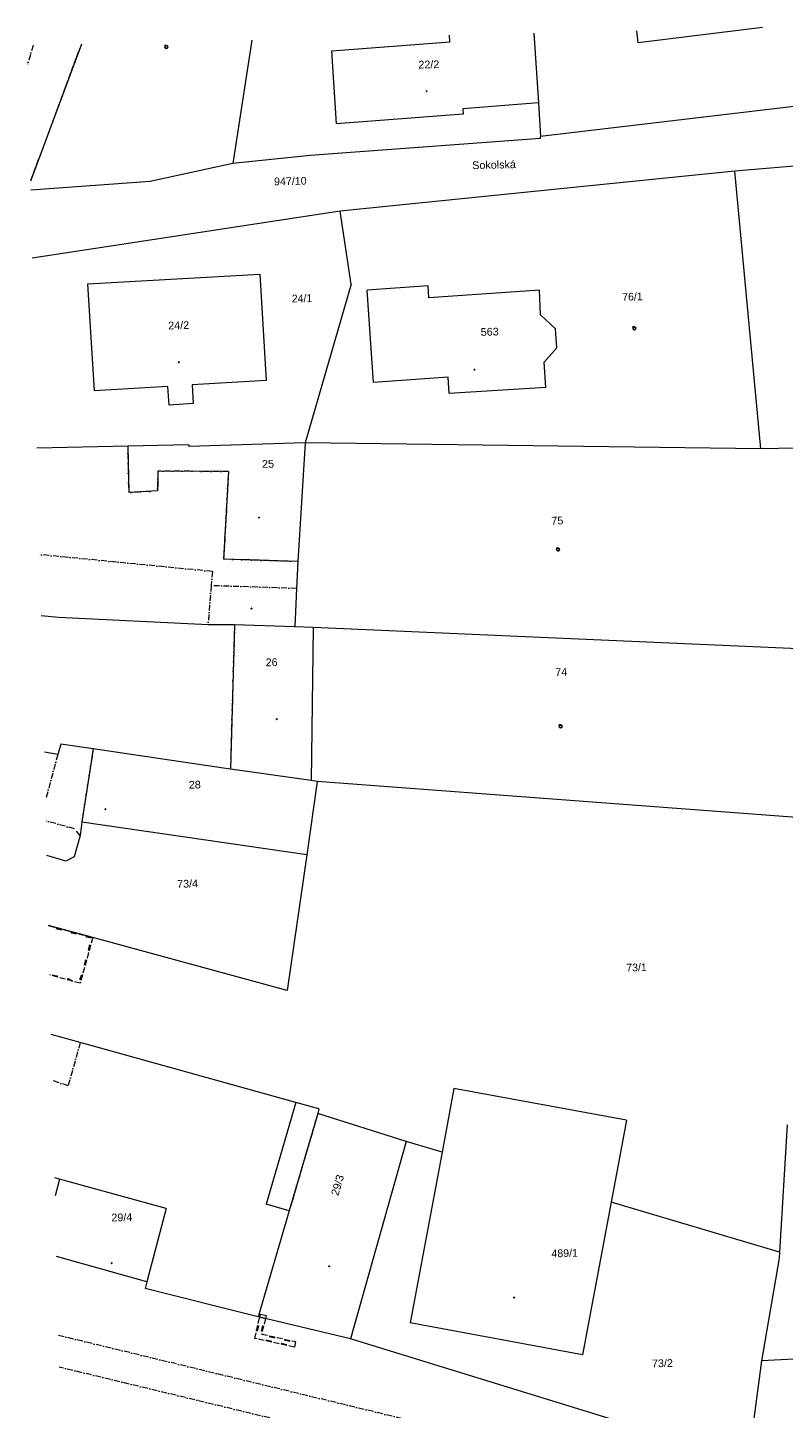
# Model space of a CAD drawing. Header units: millimetres. Extents: x -211955 to 157391, y -241491 to 94551.
# Tile 3 of 18: x -211955 to -133602, y -55532 to 87588. Entities that reach past the tile are written whole.
import ezdxf

# ---------------------------------------------------------------- set-up
doc = ezdxf.new("R2010")
doc.units = ezdxf.units.MM
doc.linetypes.add('Carkovana 2x_1', pattern=[800, 600, -200])
doc.linetypes.add('Cerchovana_1', pattern=[1000, 600, -200, 0, -200])
doc.layers.add('XR$6$KATASTR_1', color=7, linetype='Continuous', lineweight=25)
doc.styles.add('ARIAL', font='ARIAL.TTF')

# ---------------------------------------------------------------- blocks, each defined once
blk = doc.blocks.new('2$1030')
at = {"layer": 'XR$6$KATASTR_1', "color": 6, "lineweight": 100}
blk.add_line((0, 0), (0, -500), dxfattribs=at)
blk = doc.blocks.new('3$0400')
at = {"layer": 'XR$6$KATASTR_1', "color": 7, "lineweight": 25}
blk.add_lwpolyline([(0, 0), (-380, 100), (-650, 370), (-750, 740), (-650, 1110), (-380, 1380), (-10, 1480), (360, 1380), (630, 1110), (730, 730), (630, 350), (360, 80), (-20, -20), (980, -20)], dxfattribs=at)
blk = doc.blocks.new('4$0200')
at = {"layer": 'XR$6$KATASTR_1', "color": 7, "lineweight": 25}
blk.add_lwpolyline([(90, 150), (180, 0), (90, -150), (-90, -150), (-180, 0), (-90, 150), (90, 150)], close=True, dxfattribs=at)
blk = doc.blocks.new('$280')
at = {"layer": 'XR$6$KATASTR_1', "color": 7, "lineweight": 25}
blk.add_lwpolyline([(0, 170), (100, 150), (150, 60), (170, 0), (150, -90), (70, -160), (0, -170), (-90, -140), (-150, -80), (-170, 0), (-150, 90), (-70, 160), (0, 170)], close=True, dxfattribs=at)

msp = doc.modelspace()

# ---------------------------------------------------------------- linework, layer by layer
at = {"layer": 'XR$6$KATASTR_1', "color": 126, "linetype": 'Continuous', "lineweight": 13}
for p, q in [((-135754.596, 87587.825), (-148649.636, 85993.698)), ((-135754.596, 87587.825), (-148649.636, 85993.698)), ((-188708.924, 86299.398), (-190678.365, 73507.71)), ((-168188.209, 86108.482), (-168224.986, 86797.791)), ((-168188.209, 86108.482), (-168224.986, 86797.791)), ((-159477.575, 87010.623), (-159001.803, 79790.06)), ((-159477.575, 87010.623), (-159001.803, 79790.06)), ((-148649.636, 85993.698), (-148810.732, 87270.157)), ((-148649.636, 85993.698), (-148810.732, 87270.157)), ((-206383.693, 85869.355), (-211660.039, 71676.816)), ((-124734.646, 80323.722), (-158776.469, 76284.503)), ((-159001.803, 79790.06), (-158776.469, 76284.503)), ((-158771.604, 76084.563), (-182646.314, 74343.326)), ((-158771.604, 76084.563), (-158776.469, 76284.503)), ((-190678.365, 73507.71), (-199265.435, 71638.287)), ((-182646.314, 74343.326), (-190678.365, 73507.71)), ((-125336.56, 73817.156), (-138643.157, 72693.157)), ((-199265.435, 71638.287), (-211636.931, 70727.097)), ((-138643.157, 72693.157), (-179565.134, 68576.566)), ((-135952.493, 43920.091), (-138643.157, 72693.157)), ((-179565.134, 68576.566), (-211465.693, 63689.18)), ((-178410.804, 61012.405), (-179565.134, 68576.566)), ((-178410.804, 61012.405), (-183191.579, 44541.246)), ((-170433.676, 60816.38), (-176744.995, 60382.738)), ((-170433.676, 60816.38), (-176744.995, 60382.738)), ((-176092.098, 50815.788), (-176744.995, 60382.738)), ((-176092.098, 50815.788), (-176744.995, 60382.738)), ((-170353.772, 59587.961), (-170433.676, 60816.38)), ((-170353.772, 59587.961), (-170433.676, 60816.38)), ((-158879.09, 60357.295), (-170353.772, 59587.961)), ((-158879.09, 60357.295), (-170353.772, 59587.961)), ((-158787.074, 57808.779), (-158879.09, 60357.295)), ((-158787.074, 57808.779), (-158879.09, 60357.295)), ((-157241.765, 56375.943), (-158787.074, 57808.779)), ((-157241.765, 56375.943), (-158787.074, 57808.779)), ((-157083.393, 54389.207), (-157241.765, 56375.943)), ((-157083.393, 54389.207), (-157241.765, 56375.943)), ((-157083.393, 54389.207), (-158388.214, 52927.037)), ((-157083.393, 54389.207), (-158388.214, 52927.037)), ((-158223.542, 50270.256), (-158388.214, 52927.037)), ((-158223.542, 50270.256), (-158388.214, 52927.037)), ((-168342.664, 51344.439), (-176092.098, 50815.788)), ((-168342.664, 51344.439), (-176092.098, 50815.788)), ((-168241.332, 49646.402), (-168342.664, 51344.439)), ((-168241.332, 49646.402), (-168342.664, 51344.439)), ((-158223.542, 50270.256), (-168241.332, 49646.402)), ((-158223.542, 50270.256), (-168241.332, 49646.402)), ((-183191.579, 44541.246), (-195255.818, 44157.685)), ((-183191.579, 44541.246), (-195255.818, 44157.685)), ((-183191.579, 44541.246), (-183932.819, 32249.579)), ((-183191.579, 44541.246), (-183932.819, 32249.579)), ((-135952.493, 43920.091), (-183191.579, 44541.246)), ((-201578.813, 44203.9), (-210986.272, 43985.011)), ((-195250.686, 44357.869), (-201578.813, 44203.9)), ((-195250.686, 44357.869), (-201578.813, 44203.9)), ((-201578.813, 44203.9), (-201471.57, 39385.083)), ((-195250.686, 44357.869), (-195255.818, 44157.685)), ((-195250.686, 44357.869), (-195255.818, 44157.685)), ((-129794.073, 44059.928), (-135952.493, 43920.091)), ((-198455.261, 41629.115), (-198474.89, 39558.025)), ((-191131.589, 41567.235), (-198455.261, 41629.115)), ((-191131.589, 41567.235), (-191631.003, 32492.403)), ((-198474.89, 39558.025), (-201471.57, 39385.083)), ((-183932.819, 32249.579), (-191631.003, 32492.403)), ((-183932.819, 32249.579), (-184064.897, 29455.54)), ((-184064.897, 29455.54), (-184248.006, 25469.907)), ((-208748.954, 26444.242), (-210563.77, 26620.151)), ((-193245.805, 25681.11), (-208748.954, 26444.242)), ((-190494.916, 25678.021), (-193245.805, 25681.11)), ((-190494.916, 25678.021), (-190931.526, 10732.979)), ((-184248.006, 25469.907), (-190494.916, 25678.021)), ((-184248.006, 25469.907), (-190494.916, 25678.021)), ((-182345.892, 25406.155), (-184248.006, 25469.907)), ((-182345.892, 25406.155), (-184248.006, 25469.907)), ((-182345.892, 25406.155), (-182569.938, 9536.01)), ((-182345.892, 25406.155), (-182569.938, 9536.01)), ((-130465.115, 23127.413), (-182345.892, 25406.155)), ((-208499.563, 13316.424), (-208823.433, 12238.227)), ((-205156.684, 12827.59), (-208499.563, 13316.424)), ((-208823.433, 12238.227), (-210219.833, 12484.334)), ((-205156.684, 12827.59), (-206332.394, 5236.747)), ((-191644.235, 10835.674), (-205156.684, 12827.59)), ((-191644.235, 10835.674), (-205156.684, 12827.59)), ((-190931.526, 10732.979), (-191644.235, 10835.674)), ((-190931.526, 10732.979), (-191644.235, 10835.674)), ((-182569.938, 9536.01), (-190931.526, 10732.979)), ((-182569.938, 9536.01), (-190931.526, 10732.979)), ((-182569.938, 9536.01), (-190931.526, 10732.979)), ((-181937.449, 9441.366), (-183003.192, 1853.198)), ((-181937.449, 9441.366), (-183003.192, 1853.198)), ((-181937.449, 9441.366), (-182569.938, 9536.01)), ((-181937.449, 9441.366), (-182569.938, 9536.01)), ((-131309.804, 5631.691), (-181937.449, 9441.366)), ((-206332.394, 5236.747), (-206499.012, 3862.287)), ((-183003.192, 1853.198), (-206332.394, 5236.747)), ((-183003.192, 1853.198), (-206332.394, 5236.747)), ((-206499.012, 3862.287), (-207114.815, 1626.647)), ((-207994.579, 1195.12), (-209959.083, 1767.506)), ((-207114.815, 1626.647), (-207994.579, 1195.12)), ((-206496.628, -17614.009), (-209507.878, -16777.006)), ((-184138.768, -23832.023), (-206496.628, -17614.009)), ((-167759.406, -22373.184), (-168989.431, -28965.053)), ((-167759.406, -22373.184), (-168989.431, -28965.053)), ((-149884.185, -25659.365), (-167759.406, -22373.184)), ((-149884.185, -25659.365), (-167759.406, -22373.184)), ((-184138.768, -23832.023), (-187223.84, -34350.175)), ((-181751.956, -24494.162), (-184138.768, -23832.023)), ((-181870.242, -24977.182), (-184826.058, -35052.06)), ((-181751.956, -24494.162), (-181870.242, -24977.182)), ((-172707.528, -27855.163), (-181870.242, -24977.182)), ((-172707.528, -27855.163), (-181870.242, -24977.182)), ((-149884.185, -25659.365), (-151468.121, -34150.404)), ((-149884.185, -25659.365), (-151468.121, -34150.404)), ((-133197.469, -26143.626), (-134007.035, -39327.218)), ((-172707.528, -27855.163), (-178471.662, -48311.42)), ((-172707.528, -27855.163), (-178471.662, -48311.42)), ((-168989.431, -28965.053), (-172707.528, -27855.163)), ((-168989.431, -28965.053), (-172290.231, -46650.574)), ((-168989.431, -28965.053), (-172290.231, -46650.574)), ((-208643.17, -31760.406), (-209146.671, -31622.612)), ((-208643.17, -31760.406), (-209146.671, -31622.612)), ((-208643.17, -31760.406), (-209101.186, -33492.059)), ((-208643.17, -31760.406), (-209101.186, -33492.059)), ((-208643.17, -31760.406), (-209101.186, -33492.059)), ((-197585.664, -34812.35), (-208643.17, -31760.406)), ((-197585.664, -34812.35), (-208643.17, -31760.406)), ((-151468.121, -34150.404), (-154414.28, -49966.745)), ((-151468.121, -34150.404), (-154414.28, -49966.745)), ((-134007.035, -39327.218), (-151468.121, -34150.404)), ((-197585.664, -34812.35), (-199601.126, -42423.625)), ((-197585.664, -34812.35), (-199601.126, -42423.625)), ((-184826.058, -35052.06), (-188049.898, -46033.724)), ((-184826.058, -35052.06), (-188049.898, -46033.724)), ((-184826.058, -35052.06), (-187223.84, -34350.175)), ((-199601.126, -42423.625), (-208947.703, -39800.192)), ((-199601.126, -42423.625), (-208947.703, -39800.192)), ((-134041.696, -39958.248), (-135863.007, -50615.702)), ((-134007.035, -39327.218), (-134041.696, -39958.248)), ((-199601.126, -42423.625), (-199784.527, -43108.289)), ((-188049.898, -46033.724), (-199784.527, -43108.289)), ((-178471.662, -48311.42), (-188049.898, -46033.724)), ((-178471.662, -48311.42), (-188049.898, -46033.724)), ((-154414.28, -49966.745), (-172290.231, -46650.574)), ((-154414.28, -49966.745), (-172290.231, -46650.574)), ((-137250.771, -61002.53), (-178471.662, -48311.42)), ((-124394.43, -50006.563), (-135863.007, -50615.702)), ((-135863.007, -50615.702), (-137250.771, -61002.53))]:
    msp.add_line(p, q, dxfattribs=at)
at = {"layer": 'XR$6$KATASTR_1', "color": 126, "linetype": 'Cerchovana_1', "lineweight": 13}
for p, q in [((-211382.214, 85747.737), (-211955.329, 83813.224)), ((-201578.813, 44203.9), (-201471.57, 39385.083)), ((-198455.261, 41629.115), (-198474.89, 39558.025)), ((-191131.589, 41567.235), (-198455.261, 41629.115)), ((-191131.589, 41567.235), (-191631.003, 32492.403)), ((-198474.89, 39558.025), (-201471.57, 39385.083)), ((-192800.243, 31213.584), (-210718.225, 32968.272)), ((-183932.819, 32249.579), (-191631.003, 32492.403)), ((-192800.243, 31213.584), (-192924.684, 29750.124)), ((-192924.684, 29750.124), (-193245.805, 25681.11)), ((-184064.897, 29455.54), (-192924.684, 29750.124)), ((-190494.916, 25678.021), (-190931.526, 10732.979)), ((-208823.433, 12238.227), (-210098.701, 7505.807)), ((-205156.684, 12827.59), (-206332.394, 5236.747)), ((-207095.867, 4547.972), (-210046.405, 5356.444)), ((-206499.012, 3862.287), (-207095.867, 4547.972)), ((-206496.628, -17614.009), (-207748.228, -22085.775)), ((-207748.228, -22085.775), (-209391.611, -21555.592)), ((-181870.242, -24977.182), (-184826.058, -35052.06)), ((-170260.977, -57284.361), (-208748.978, -47967.775)), ((-171288.41, -60280.238), (-208668.953, -51256.802))]:
    msp.add_line(p, q, dxfattribs=at)
at = {"layer": 'XR$6$KATASTR_1', "color": 126, "linetype": 'Carkovana 2x_1', "lineweight": 13}
for p, q in [((-206383.693, 85869.355), (-211660.039, 71676.816)), ((-209782.492, -5490.346), (-205210.755, -6739.514))]:
    msp.add_line(p, q, dxfattribs=at)
at = {"layer": 'XR$6$KATASTR_1', "color": 126, "linetype": 'Continuous', "lineweight": 13}
for points in [[(-159001.803, 79790.06), (-166848.775, 79159.005), (-166805.65, 78619.895), (-179915.468, 77630.723), (-180409.02, 85170.949), (-168188.209, 86108.482)], [(-159001.803, 79790.06), (-166848.775, 79159.005), (-166805.65, 78619.895), (-179915.468, 77630.723), (-180409.02, 85170.949), (-168188.209, 86108.482)], [(-183003.192, 1853.198), (-185061.22, -12231.028), (-205210.755, -6739.514), (-209782.492, -5490.346)]]:
    msp.add_lwpolyline(points, dxfattribs=at)
msp.add_lwpolyline([(-205709.026, 61018.413), (-187868.175, 62022.666), (-187240.234, 51014.683), (-194891.644, 50568.44), (-194784.231, 48620.476), (-197290.812, 48449.457), (-197408.223, 50397.177), (-205029.641, 49951.664), (-205709.026, 61018.413)], close=True, dxfattribs=at)
msp.add_lwpolyline([(-205709.026, 61018.413), (-187868.175, 62022.666), (-187240.234, 51014.683), (-194891.644, 50568.44), (-194784.231, 48620.476), (-197290.812, 48449.457), (-197408.223, 50397.177), (-205029.641, 49951.664), (-205709.026, 61018.413)], close=True, dxfattribs=at)
at = {"layer": 'XR$6$KATASTR_1', "color": 126, "linetype": 'Carkovana 2x_1', "lineweight": 13}
msp.add_lwpolyline([(-205210.755, -6739.514), (-206506.017, -11472.42), (-209657.955, -10608.831)], dxfattribs=at)
for points in [[(-187888.972, -46069.821), (-187816.293, -45767.964), (-187232.573, -45913.809), (-187305.495, -46205.669), (-187888.972, -46069.821)], [(-184176.08, -48610.261), (-184301.931, -49193.495), (-188415.288, -48283.278), (-187888.972, -46069.821), (-187305.495, -46205.669), (-187686.21, -47825.408), (-184176.08, -48610.261)]]:
    msp.add_lwpolyline(points, close=True, dxfattribs=at)

# ---------------------------------------------------------------- block references
at = {"layer": 'XR$6$KATASTR_1', "color": 7, "linetype": 'Continuous', "lineweight": 25, "xscale": 0.2, "yscale": 0.2, "rotation": 181.3937829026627}
for name, p in [('3$0400', (-197577.783, 85733.507)), ('$280', (-170584.628, 80998.68)), ('3$0400', (-149064.185, 56574.911)), ('$280', (-196268.901, 52905.632)), ('$280', (-165630.985, 52130.63)), ('$280', (-187964.521, 36792.858)), ('3$0400', (-156968.561, 33635.86)), ('4$0200', (-188745.58, 27371.072)), ('$280', (-186116.066, 15911.641)), ('3$0400', (-156702.654, 15306.905)), ('$280', (-203894.016, 6566.45)), ('$280', (-203239.684, -40471.551)), ('$280', (-180684.948, -40803.034)), ('$280', (-161520.352, -44047.84))]:
    msp.add_blockref(name, p, dxfattribs=at)
at = {"layer": 'XR$6$KATASTR_1', "color": 6, "linetype": 'Continuous', "lineweight": 100, "yscale": 0.3}
for p, xscale, rotation in [((-208725.02, -5784.712), 0.2999999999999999, 344.7672359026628), ((-207184.283, -6207.36), 0.2999999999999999, 344.7672359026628), ((-205633.793, -6619.769), 0.2999999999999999, 344.7672359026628), ((-205505.121, -7796.987), 0.3, 254.6945399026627), ((-205927.526, -9347.72), 0.3, 254.6945399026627), ((-209113.98, -10765.646), 0.3, 164.7719539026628), ((-207563.247, -11188.052), 0.3, 164.7719539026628), ((-206350.175, -10888.457), 0.3, 254.6945399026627), ((-188161.154, -47216.781), 0.3, 76.62459190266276), ((-187559.629, -47272.166), 0.3, 256.7729119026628), ((-186936.967, -48607.415), 0.3000000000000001, 167.5224709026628), ((-186609.959, -48069.302), 0.3, 347.3961759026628), ((-185051.174, -48411.488), 0.3, 347.3961759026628), ((-185377.939, -48959.598), 0.3000000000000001, 167.5224709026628)]:
    msp.add_blockref('2$1030', p, dxfattribs=dict(at, xscale=xscale, rotation=rotation))

# ---------------------------------------------------------------- texts
at = {"layer": 'XR$6$KATASTR_1', "color": 126, "linetype": 'Continuous', "lineweight": 35, "char_height": 800, "style": 'ARIAL'}
for s, insert, width, attachment_point, rotation in [('\\W1.00;22/2', (-170351.94, 83357.704), 2587.00842, 8, 1.3937829), ('\\W1.00;Sokolská', (-165857.105, 72903.943), 4961.54984, 7, 1.3937829), ('\\W0.99;947/10', (-186402.548, 71223.704), 3834.49541, 7, 1.3937829), ('\\W0.97;76/1', (-149240.378, 59294.096), 2576.03039, 8, 1.3937829), ('\\W0.97;24/1', (-183496.055, 59110.817), 2576.03039, 8, 1.3937829), ('\\W1.00;24/2', (-196281.93, 56318.991), 2587.00842, 8, 1.3937829), ('\\W1.00;563', (-164972.271, 55630.354), 2281.19505, 7, 1.3937829), ('\\W1.00;25', (-187019.927, 41960.029), 1653.24825, 8, 1.3937829), ('\\W1.00;75', (-157027.976, 36077.804), 1653.24825, 8, 1.3937829), ('\\W1.00;26', (-186649.55, 21392.953), 1653.24825, 8, 1.3937829), ('\\W1.00;74', (-156626.343, 20392.933), 1653.24825, 8, 1.3937829), ('\\W1.00;28', (-194613.3, 8705.491), 1653.24825, 8, 1.3937829), ('\\W1.00;73/4', (-195363.929, -1555.803), 2587.00842, 8, 1.3937829), ('\\W0.97;73/1', (-148819.018, -10236.226), 2576.03039, 8, 1.3937829), ('\\W1.00;29/3', (-179738.629, -33544.378), 2587.00842, 7, 73.6437829), ('\\W1.00;29/4', (-203265.602, -36168.241), 2587.00842, 7, 1.3937829), ('\\W0.98;489/1', (-157636.47, -39889.473), 3205.81845, 7, 1.3937829), ('\\W1.00;73/2', (-146130.3, -51262.965), 2587.00842, 8, 1.3937829)]:
    msp.add_mtext(s, dxfattribs=dict(at, insert=insert, width=width, attachment_point=attachment_point, rotation=rotation))

doc.saveas('drawing.dxf')
